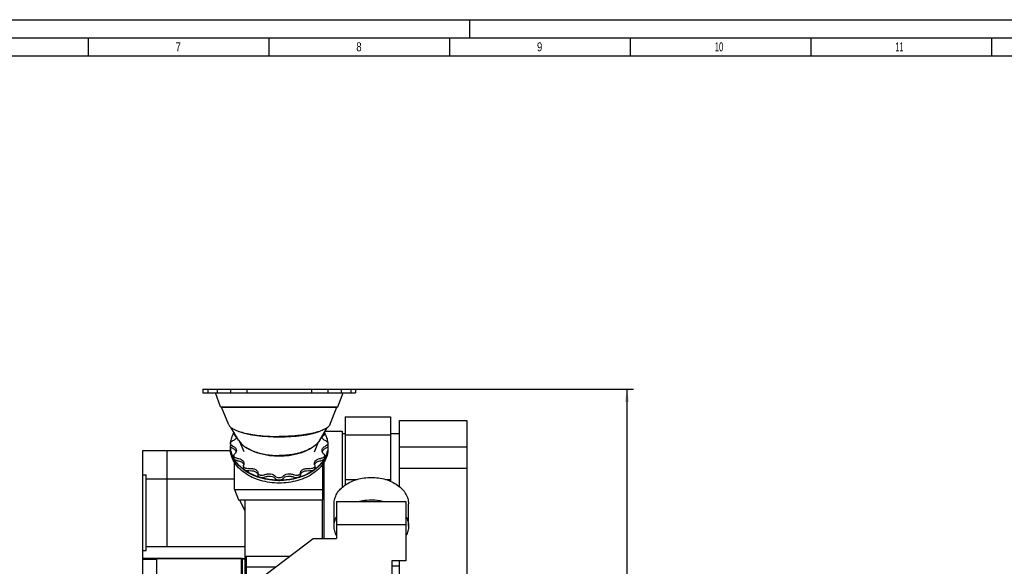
# Model space of a CAD drawing. Header units: millimetres. Extents: x 0 to 1189, y 0 to 841.
# Tile 30 of 85: x 275 to 548, y 690 to 841. Entities that reach past the tile are written whole.
import ezdxf
from ezdxf.enums import TextEntityAlignment as Align

# ---------------------------------------------------------------- set-up
doc = ezdxf.new("R2010")
doc.units = ezdxf.units.MM
doc.header["$LTSCALE"] = 65.395
doc.layers.get('0').update_dxf_attribs({"linetype": 'CONTINUOUS'})
for name, color, linetype in [('1007_720800_18_SIMPLE1_T1_X_PBL644', 7, 'CONTINUOUS'), ('1007_720800_18_SIMPLE1_T2_X_PBL643', 7, 'CONTINUOUS'), ('1007_720800_18_SIMPLE1_T3_X_PBL638', 7, 'CONTINUOUS'), ('1007_720800_18_SIMPLE1_T4_X_PBL642', 7, 'CONTINUOUS'), ('1007_720800_18_SIMPLE1_T5_X_PBL647', 7, 'CONTINUOUS'), ('1007_720800_18_SIMPLE1_T6_X_PBL641', 7, 'CONTINUOUS'), ('1007_720800_18_SIMPLE1_X_ABL637', 7, 'CONTINUOUS'), ('1907_040000_TLKS_KS_V_ABL598', 7, 'CONTINUOUS'), ('1907_042000_TLKS_KS_TL_V_ABL630', 7, 'CONTINUOUS'), ('1907_723600_05_SIMPLE1_T1_X_PBL632', 7, 'CONTINUOUS'), ('1907_723600_05_SIMPLE1_X_ABL631', 7, 'CONTINUOUS'), ('1907_724700_06_SIMPLE1_A_ABL635', 7, 'CONTINUOUS'), ('1907_724700_06_SIMPLE1_T1_A_PBL636', 7, 'CONTINUOUS'), ('1907_725700_01_SIMPLE1_T1_X_PBL646', 7, 'CONTINUOUS'), ('1907_725700_01_SIMPLE1_X_ABL645', 7, 'CONTINUOUS'), ('1907_728000_24_SIMPLE1_T1_X_PBL634', 7, 'CONTINUOUS'), ('1907_728000_24_SIMPLE1_X_ABL633', 7, 'CONTINUOUS'), ('1947_000000_TLKS_MARKETING_ABL589', 7, 'CONTINUOUS'), ('1947_030000_TLKS_V_ABL590', 7, 'CONTINUOUS'), ('1947_700000_TLKS_V_ABL625', 7, 'CONTINUOUS'), ('1947_722000_11_SIMPLE1_A_ABL626', 7, 'CONTINUOUS'), ('1947_722000_11_SIMPLE1_T1_A_PBL627', 7, 'CONTINUOUS'), ('right_11_VBL588', 7, 'CONTINUOUS')]:
    doc.layers.add(name, color=color, linetype=linetype)
doc.styles.get("Standard").update_dxf_attribs({"font": 'txt', "width": 0.6})
doc.styles.add('TEXTSTYLE_2', font='txt')
doc.dimstyles.new('DIMSTYLE_2', dxfattribs={"dimtxt": 3.5, "dimasz": 3.5, "dimexe": 1.8, "dimexo": 0, "dimgap": 0.875, "dimtad": 1, "dimdec": 0, "dimlfac": 20, "dimdsep": 46, "dimtxsty": 'Standard', "dimblk": '_FILLED', "dimblk1": '_FILLED', "dimblk2": '_FILLED', "dimcen": 0.09, "dimadec": 0, "dimazin": 0, "dimtp": 2, "dimtm": 2, "dimtfac": 1, "dimtdec": 0, "dimtofl": 0, "dimtmove": 0, "dimatfit": 3, "dimldrblk": '_FILLED', "dimfxl": 1, "dimtolj": 1, "dimarcsym": 0})

# ---------------------------------------------------------------- blocks, each defined once
blk = doc.blocks.new('_FILLED')
at = {"color": 0, "linetype": 'ByBlock'}
blk.add_solid([(0, 0), (-1, 0.167), (-1, -0.167)], dxfattribs=at)
blk = doc.blocks.new('*D31')
at = {"color": 2, "linetype": 'Continuous'}
for p, q in [((368.4, 738.76), (445.3, 738.76)), ((443.5, 738.76), (443.5, 634.58)), ((443.5, 530.4), (443.5, 634.58)), ((392, 530.4), (445.3, 530.4))]:
    blk.add_line(p, q, dxfattribs=at)
at = {"color": 2, "linetype": 'Continuous', "xscale": 3.5, "yscale": 3.5, "zscale": 3.5}
for p, rotation in [((443.5, 738.76), 90), ((443.5, 530.4), 270)]:
    blk.add_blockref('_FILLED', p, dxfattribs=dict(at, rotation=rotation))
at = {"color": 2, "linetype": 'Continuous', "width": 0.636905}
blk.add_text('4167', height=3.5, rotation=90, dxfattribs=at).set_placement((442.62, 634.58), align=Align.CENTER)
blk = doc.blocks.new('1947_722000_11_SIMPLE1_T1_A_PBL627', base_point=(324.27, 701.13))
at = {"layer": '1947_722000_11_SIMPLE1_T1_A_PBL627', "color": 7, "linetype": 'Continuous'}
for p, q in [((309.5, 680.59), (309.5, 721.87)), ((309.5, 721.87), (333.8, 721.87)), ((316.2, 721.87), (316.2, 695.24)), ((309.61, 715.06), (310.38, 715.06)), ((310.43, 694.25), (310.43, 715.01)), ((310.43, 714.02), (316.2, 714.02)), ((316.2, 713.98), (334.87, 713.98)), ((310.43, 695.24), (316.2, 695.24)), ((316.2, 695.27), (337.87, 695.27)), ((309.61, 694.2), (310.38, 694.2)), ((309.5, 691.95), (337.87, 691.95)), ((337.02, 691.94), (309.5, 691.94)), ((313.4, 691.69), (309.5, 691.69)), ((313.4, 685.74), (313.4, 691.69)), ((336.87, 685.75), (336.87, 691.69)), ((337.02, 691.69), (336.87, 691.69)), ((337.02, 691.94), (337.02, 685.94)), ((337.02, 691.88), (337.87, 691.88)), ((337.02, 687.22), (337.87, 687.22)), ((337.02, 687.19), (337.87, 687.19)), ((309.5, 685.94), (337.02, 685.94)), ((313.4, 686.24), (336.87, 686.24)), ((313.4, 685.74), (319, 685.74)), ((337.02, 686.39), (338.12, 686.39)), ((339.05, 685.9), (339.05, 685.75)), ((326.05, 681.8), (309.5, 681.8)), ((323.25, 680.59), (309.5, 680.59)), ((319.48, 680.4), (319.32, 680.59))]:
    blk.add_line(p, q, dxfattribs=at)
for centre, radius, start, end in [((309.61, 694.08), 0.112, 89.9999, 180.0001), ((310.38, 694.25), 0.05, 269.9999, 0.0001)]:
    blk.add_arc(centre, radius, start, end, dxfattribs=at)
for centre, major_axis, start_param, end_param in [((309.61, 715.17), (0, 0.113), 1.570796, 3.141593), ((310.38, 715.01), (0, 0.05), -1.570796, 0)]:
    blk.add_ellipse(centre, major_axis=major_axis, ratio=0.99993, start_param=start_param, end_param=end_param, dxfattribs=at)
blk = doc.blocks.new('1947_722000_11_SIMPLE1_A_ABL626', base_point=(324.27, 701.13))
at = {"layer": '1947_722000_11_SIMPLE1_T1_A_PBL627'}
blk.add_blockref('1947_722000_11_SIMPLE1_T1_A_PBL627', (324.27, 701.13), dxfattribs=at)
blk = doc.blocks.new('1947_700000_TLKS_V_ABL625', base_point=(324.27, 701.13))
at = {"layer": '1947_722000_11_SIMPLE1_A_ABL626'}
blk.add_blockref('1947_722000_11_SIMPLE1_A_ABL626', (324.27, 701.13), dxfattribs=at)
blk = doc.blocks.new('1947_030000_TLKS_V_ABL590', base_point=(358, 608.34))
at = {"layer": '1947_700000_TLKS_V_ABL625'}
blk.add_blockref('1947_700000_TLKS_V_ABL625', (324.27, 701.13), dxfattribs=at)
blk = doc.blocks.new('1907_723600_05_SIMPLE1_T1_X_PBL632', base_point=(349.95, 658.5))
at = {"layer": '1907_723600_05_SIMPLE1_T1_X_PBL632', "color": 7, "linetype": 'Continuous'}
for p, q in [((319, 685.75), (319, 684.5)), ((319, 685.75), (338.72, 685.75)), ((319, 684.5), (326.1, 684.5)), ((326.05, 681.75), (326.05, 684.5)), ((326.1, 681.15), (326.1, 684.5)), ((325.22, 681.75), (325.22, 680.75)), ((325.22, 681.75), (326.06, 681.75)), ((325.45, 679.4), (325.45, 681.75)), ((325.45, 681.71), (326.07, 681.71)), ((326.06, 681.75), (326.07, 681.71)), ((326.07, 681.71), (326.1, 681.21)), ((317.25, 680.4), (317.25, 678.45)), ((322, 680.4), (317.25, 680.4)), ((317.25, 678.45), (319.35, 678.37)), ((323.25, 680.5), (323.25, 680.75)), ((325.45, 680.75), (323.25, 680.75)), ((381.1, 665.65), (382.65, 665.65)), ((382.65, 664.05), (382.65, 665.65)), ((382.65, 660.65), (382.65, 662.25)), ((381.1, 660.65), (382.65, 660.65)), ((325.22, 636.6), (325.22, 635.75)), ((325.22, 635.75), (342.12, 635.75)), ((325.45, 636.6), (325.45, 635.75)), ((327, 631.88), (327, 635.75)), ((329.75, 631.88), (329.75, 635.75)), ((342.12, 633.85), (342.12, 636.6)), ((343.38, 633.85), (343.38, 636.6)), ((343.38, 635.75), (374.25, 635.75)), ((374.25, 636.6), (374.25, 635.75)), ((329.75, 634.75), (327, 634.75)), ((329.75, 634.15), (327, 634.15)), ((345.67, 633.94), (340.41, 631.48)), ((343.38, 633.85), (342.12, 633.85)), ((329.75, 631.88), (327, 631.88)), ((339.35, 631.25), (331.75, 631.25))]:
    blk.add_line(p, q, dxfattribs=at)
for centre, radius, start, end in [((381.45, 663.15), 1.5, 256.4898, 103.5102), ((358.35, 606.75), 30, 104.8351, 115), ((339.35, 633.75), 2.5, 270, 295)]:
    blk.add_arc(centre, radius, start, end, dxfattribs=at)
for centre, ratio, start_param, end_param in [((326.09, 677.48), 0.005393, -0.201358, -0.087266), ((326.75, 677.48), 0.333334, -1.031637, -0.442195)]:
    blk.add_ellipse(centre, major_axis=(0, 3.75), ratio=ratio, start_param=start_param, end_param=end_param, dxfattribs=at)
for points, knots in [([(326.1, 681.15), (326.23, 681.15), (326.48, 681.14), (326.88, 681.1), (327.19, 681), (327.28, 680.87)], [0, 0, 0, 0, 0.316045, 0.600694, 1, 1, 1, 1]), ([(331.75, 631.25), (331.6, 631.25), (331.3, 631.28), (330.88, 631.43), (330.49, 631.67), (330.17, 631.99), (329.93, 632.38), (329.78, 632.8), (329.75, 633.1), (329.75, 633.25)], [0, 0, 0, 0, 0.1425, 0.285306, 0.428485, 0.571627, 0.71482, 0.857517, 1, 1, 1, 1])]:
    blk.add_open_spline(points, degree=3, knots=knots, dxfattribs=at)
blk = doc.blocks.new('1907_723600_05_SIMPLE1_X_ABL631', base_point=(349.95, 658.5))
at = {"layer": '1907_723600_05_SIMPLE1_T1_X_PBL632'}
blk.add_blockref('1907_723600_05_SIMPLE1_T1_X_PBL632', (349.95, 658.5), dxfattribs=at)
blk = doc.blocks.new('1907_728000_24_SIMPLE1_T1_X_PBL634', base_point=(349.43, 661.07))
at = {"layer": '1907_728000_24_SIMPLE1_T1_X_PBL634', "color": 7, "linetype": 'Continuous'}
for p, q in [((322, 679.4), (322, 680.5)), ((323.25, 680.5), (322, 680.5)), ((323.25, 679.4), (323.25, 680.5)), ((317.75, 674.5), (317.75, 675.75)), ((319.01, 675.75), (317.75, 675.75)), ((319.35, 675.85), (318.15, 675.49)), ((317.75, 670.28), (317.75, 674.15)), ((318.15, 674.15), (317.75, 674.15)), ((318.15, 673.52), (318.15, 675.49)), ((379.65, 674.63), (381.1, 673.27)), ((381.1, 673.27), (381.1, 656.75)), ((317.75, 662.35), (317.75, 666.22)), ((318.15, 662.35), (317.75, 662.35)), ((318.15, 654.52), (318.15, 662.98)), ((317.75, 651.31), (317.75, 655.15)), ((318.15, 655.15), (317.75, 655.15)), ((381.1, 650), (381.1, 644.23)), ((317.75, 643.35), (317.75, 647.19)), ((318.15, 643.35), (317.75, 643.35)), ((318.15, 642.01), (318.15, 643.98)), ((379.65, 642.87), (381.1, 644.23)), ((317.75, 641.75), (317.75, 643)), ((319.01, 641.75), (317.75, 641.75)), ((319.35, 641.65), (318.15, 642.01))]:
    blk.add_line(p, q, dxfattribs=at)
for centre, start_param, end_param in [((311.99, 671.15), 0.74704, 0.909768), ((311.99, 665.35), -0.909778, -0.747055), ((311.99, 652.15), 0.74708, 0.909802), ((311.99, 646.35), -0.909811, -0.747095)]:
    blk.add_ellipse(centre, major_axis=(10.04, 0), ratio=0.298767, start_param=start_param, end_param=end_param, dxfattribs=at)
blk = doc.blocks.new('1907_728000_24_SIMPLE1_X_ABL633', base_point=(349.43, 661.07))
at = {"layer": '1907_728000_24_SIMPLE1_T1_X_PBL634'}
blk.add_blockref('1907_728000_24_SIMPLE1_T1_X_PBL634', (349.43, 661.07), dxfattribs=at)
blk = doc.blocks.new('1907_724700_06_SIMPLE1_T1_A_PBL636', base_point=(351.2, 675.49))
at = {"layer": '1907_724700_06_SIMPLE1_T1_A_PBL636', "color": 7, "linetype": 'Continuous'}
for p, q in [((362.45, 700.91), (362.45, 707.09)), ((363.15, 707.69), (363.15, 697.45)), ((363.15, 707.69), (382.35, 707.69)), ((382.35, 707.69), (382.35, 691.3)), ((383.05, 700.91), (383.05, 707.09)), ((382.35, 701.26), (363.15, 701.26)), ((332.72, 679.4), (356.67, 697.45)), ((356.67, 697.45), (363.15, 697.45)), ((378.48, 691.3), (378.48, 682.4)), ((382.35, 691.3), (378.48, 691.3)), ((338.72, 683.92), (338.72, 685.75)), ((338.72, 685.75), (341.15, 685.75)), ((377.05, 679.4), (377.05, 682.4)), ((378.48, 682.4), (377.05, 682.4)), ((319.35, 679.3), (319.35, 636.6)), ((379.65, 679.3), (319.35, 679.3)), ((320.93, 679.3), (320.93, 679.4)), ((320.93, 679.4), (378.32, 679.4)), ((378.32, 679.3), (378.32, 679.4)), ((379.65, 679.3), (379.65, 636.6)), ((379.94, 657.5), (379.94, 658.75)), ((382.44, 656.75), (380.69, 656.75)), ((382.44, 650), (382.44, 656.75)), ((379.65, 650), (382.44, 650)), ((379.65, 646.88), (319.35, 646.88)), ((379.65, 636.6), (319.35, 636.6))]:
    blk.add_line(p, q, dxfattribs=at)
for centre, start, end in [((379.19, 658.75), 0, 52.1691), ((380.69, 657.5), 180, 270)]:
    blk.add_arc(centre, 0.75, start, end, dxfattribs=at)
for points, knots in [([(362.45, 707.09), (362.45, 707.57), (362.59, 708.55), (363.2, 709.94), (364.17, 711.21), (365.95, 712.72), (368.85, 714.03), (372.75, 714.56), (376.65, 714.03), (379.55, 712.72), (381.33, 711.21), (382.3, 709.94), (382.91, 708.55), (383.05, 707.57), (383.05, 707.09)], [0, 0, 0, 0, 0.051728, 0.105334, 0.162249, 0.223216, 0.356476, 0.5, 0.643524, 0.776784, 0.837751, 0.894666, 0.948272, 1, 1, 1, 1]), ([(369.01, 707.69), (369.61, 707.86), (372.08, 708.35), (374.67, 708.19), (376.49, 707.69)], [0, 0, 0, 0, 0.248954, 1, 1, 1, 1]), ([(362.45, 700.91), (362.45, 701.36), (362.57, 702.28), (362.93, 703.14), (363.15, 703.55)], [0, 0, 0, 0, 0.491985, 1, 1, 1, 1]), ([(382.35, 703.55), (382.57, 703.14), (382.93, 702.28), (383.05, 701.36), (383.05, 700.91)], [0, 0, 0, 0, 0.508015, 1, 1, 1, 1]), ([(363.15, 698.27), (362.93, 698.68), (362.57, 699.53), (362.45, 700.45), (362.45, 700.91)], [0, 0, 0, 0, 0.508015, 1, 1, 1, 1]), ([(383.05, 700.91), (383.05, 700.45), (382.93, 699.53), (382.57, 698.68), (382.35, 698.27)], [0, 0, 0, 0, 0.491985, 1, 1, 1, 1])]:
    blk.add_open_spline(points, degree=3, knots=knots, dxfattribs=at)
blk = doc.blocks.new('1907_724700_06_SIMPLE1_A_ABL635', base_point=(351.2, 675.49))
at = {"layer": '1907_724700_06_SIMPLE1_T1_A_PBL636'}
blk.add_blockref('1907_724700_06_SIMPLE1_T1_A_PBL636', (351.2, 675.49), dxfattribs=at)
blk = doc.blocks.new('1907_725700_01_SIMPLE1_T1_X_PBL646', base_point=(366.5, 708.51))
at = {"layer": '1907_725700_01_SIMPLE1_T1_X_PBL646', "color": 7, "linetype": 'Continuous'}
for p, q in [((365.51, 731.12), (365.51, 712.27)), ((365.51, 731.12), (378.07, 731.12)), ((378.07, 731.12), (378.07, 713.33)), ((380.52, 711.86), (380.52, 730.17)), ((380.52, 730.17), (399.22, 730.17)), ((399.22, 730.17), (399.22, 686.27)), ((359.97, 727.17), (364.67, 727.17)), ((364.67, 727.17), (364.67, 711.61)), ((364.67, 726.51), (365.51, 726.51)), ((365.51, 726.13), (378.07, 726.13)), ((378.07, 726.51), (380.52, 726.51)), ((333.77, 723.08), (333.77, 722.36)), ((360.77, 723.08), (360.77, 722.36)), ((380.52, 722.86), (399.22, 722.86)), ((334.87, 711.05), (334.87, 718.59)), ((359.37, 708.23), (359.37, 718.14)), ((359.62, 718.51), (359.62, 697.45)), ((380.52, 716.91), (399.22, 716.91)), ((365.51, 713.82), (368.81, 713.82)), ((376.69, 713.82), (378.07, 713.82)), ((334.87, 711.05), (336.02, 708.23)), ((334.87, 711.05), (359.37, 711.05)), ((336.02, 708.23), (359.37, 708.23)), ((337.87, 705.14), (336.31, 708.23)), ((337.87, 686.92), (337.87, 708.23)), ((359.12, 708.23), (359.12, 697.45)), ((338.12, 692.64), (338.12, 685.9)), ((338.12, 692.64), (350.29, 692.64)), ((338.12, 689.61), (346.27, 689.61)), ((378.48, 689.94), (380.52, 689.94)), ((380.52, 686.27), (380.52, 691.3)), ((337.87, 686.92), (338.12, 686.92)), ((338.12, 685.9), (341.34, 685.9)), ((380.52, 686.27), (399.22, 686.27))]:
    blk.add_line(p, q, dxfattribs=at)
blk.add_arc((347.27, 732.62), 19.09, 269.3602, 270.6398, dxfattribs=at)
for points, knots in [([(337.97, 716.16), (337.34, 716.58), (336.17, 717.53), (334.82, 719.23), (333.97, 721.1), (333.77, 722.43), (333.77, 723.08)], [0, 0, 0, 0, 0.274105, 0.529401, 0.76915, 1, 1, 1, 1]), ([(360.77, 722.36), (360.77, 721.73), (360.59, 720.45), (359.8, 718.63), (358.52, 716.97), (356.19, 714.99), (352.38, 713.27), (347.27, 712.58), (342.17, 713.27), (338.36, 714.99), (336.03, 716.97), (334.75, 718.63), (333.96, 720.45), (333.77, 721.73), (333.77, 722.36)], [0, 0, 0, 0, 0.051728, 0.105334, 0.162249, 0.223216, 0.356476, 0.5, 0.643524, 0.776784, 0.837751, 0.894666, 0.948272, 1, 1, 1, 1]), ([(360.77, 723.08), (360.77, 722.43), (360.58, 721.1), (359.73, 719.23), (358.38, 717.53), (357.21, 716.58), (356.58, 716.16)], [0, 0, 0, 0, 0.23085, 0.470599, 0.725895, 1, 1, 1, 1]), ([(347.06, 713.53), (346.23, 713.54), (343.06, 713.78), (339.92, 714.85), (337.97, 716.16)], [0, 0, 0, 0, 0.262425, 1, 1, 1, 1]), ([(356.58, 716.16), (355.95, 715.74), (353.16, 714.2), (349.91, 713.56), (347.49, 713.53)], [0, 0, 0, 0, 0.236554, 1, 1, 1, 1])]:
    blk.add_open_spline(points, degree=3, knots=knots, dxfattribs=at)
blk = doc.blocks.new('1907_725700_01_SIMPLE1_X_ABL645', base_point=(366.49875, 708.51245))
at = {"layer": '1907_725700_01_SIMPLE1_T1_X_PBL646'}
blk.add_blockref('1907_725700_01_SIMPLE1_T1_X_PBL646', (366.49875, 708.51245), dxfattribs=at)
blk = doc.blocks.new('1907_042000_TLKS_KS_TL_V_ABL630', base_point=(359.29, 683.86))
at = {"layer": '1907_723600_05_SIMPLE1_X_ABL631'}
blk.add_blockref('1907_723600_05_SIMPLE1_X_ABL631', (349.95, 658.5), dxfattribs=at)
at = {"layer": '1907_724700_06_SIMPLE1_A_ABL635'}
blk.add_blockref('1907_724700_06_SIMPLE1_A_ABL635', (351.2, 675.49), dxfattribs=at)
at = {"layer": '1907_725700_01_SIMPLE1_X_ABL645'}
blk.add_blockref('1907_725700_01_SIMPLE1_X_ABL645', (366.5, 708.51), dxfattribs=at)
at = {"layer": '1907_728000_24_SIMPLE1_X_ABL633'}
blk.add_blockref('1907_728000_24_SIMPLE1_X_ABL633', (349.43, 661.07), dxfattribs=at)
blk = doc.blocks.new('1907_040000_TLKS_KS_V_ABL598', base_point=(354.62, 651.81))
at = {"layer": '1907_042000_TLKS_KS_TL_V_ABL630'}
blk.add_blockref('1907_042000_TLKS_KS_TL_V_ABL630', (359.29, 683.86), dxfattribs=at)
blk = doc.blocks.new('1947_000000_TLKS_MARKETING_ABL589', base_point=(358, 630.76))
at = {"layer": '1907_040000_TLKS_KS_V_ABL598'}
blk.add_blockref('1907_040000_TLKS_KS_V_ABL598', (354.62, 651.81), dxfattribs=at)
at = {"layer": '1947_030000_TLKS_V_ABL590'}
blk.add_blockref('1947_030000_TLKS_V_ABL590', (358, 608.34), dxfattribs=at)
blk = doc.blocks.new('1007_720800_18_SIMPLE1_T3_X_PBL638', base_point=(347.27, 724.31))
at = {"layer": '1007_720800_18_SIMPLE1_T3_X_PBL638', "color": 7, "linetype": 'Continuous'}
for p, q in [((336.05, 724.67), (334.01, 728.14)), ((358.5, 724.67), (360.54, 728.14))]:
    blk.add_line(p, q, dxfattribs=at)
blk.add_ellipse((347.27, 729.31), major_axis=(13.78, 0), ratio=0.270267, start_param=3.783512, end_param=5.641266, dxfattribs=at)
for points in [[(336.05, 724.67), (336.44, 724), (337.38, 723.11), (338.88, 722.21), (340.83, 721.36), (343.66, 720.65), (346.04, 720.47), (347.27, 720.47)], [(358.5, 724.67), (358.11, 724), (357.17, 723.11), (355.67, 722.21), (353.72, 721.36), (350.89, 720.65), (348.51, 720.47), (347.27, 720.47)]]:
    blk.add_open_spline(points, degree=3, knots=[0, 0, 0, 0, 0.188344, 0.300773, 0.424819, 0.701173, 1, 1, 1, 1], dxfattribs=at)
blk = doc.blocks.new('1007_720800_18_SIMPLE1_T6_X_PBL641', base_point=(347.27, 738.26))
at = {"layer": '1007_720800_18_SIMPLE1_T6_X_PBL641', "color": 7, "linetype": 'Continuous'}
for p, q in [((326.15, 738.76), (326.15, 737.76)), ((326.15, 738.76), (368.4, 738.76)), ((327.5, 738.76), (327.5, 737.76)), ((330.11, 738.76), (330.11, 737.76)), ((333.8, 738.76), (333.8, 737.76)), ((338.32, 738.76), (338.32, 737.76)), ((356.23, 738.76), (356.23, 737.76)), ((360.75, 738.76), (360.75, 737.76)), ((364.44, 738.76), (364.44, 737.76)), ((367.05, 738.76), (367.05, 737.76)), ((368.4, 738.76), (368.4, 737.76)), ((326.15, 737.76), (368.4, 737.76))]:
    blk.add_line(p, q, dxfattribs=at)
blk = doc.blocks.new('1007_720800_18_SIMPLE1_T4_X_PBL642', base_point=(347.28, 729.77))
at = {"layer": '1007_720800_18_SIMPLE1_T4_X_PBL642', "color": 7, "linetype": 'Continuous'}
for p, q in [((333.3, 728.96), (331.35, 733.85)), ((331.35, 733.85), (363.2, 733.85)), ((361.25, 728.96), (363.2, 733.85))]:
    blk.add_line(p, q, dxfattribs=at)
for points in [[(333.3, 728.96), (333.4, 728.71), (333.71, 728.35), (334.24, 727.97), (335, 727.54), (336.22, 727.06), (337.95, 726.59), (340, 726.2), (342.28, 725.92), (344.74, 725.74), (346.42, 725.7), (347.27, 725.7)], [(361.25, 728.96), (361.15, 728.71), (360.84, 728.35), (360.31, 727.97), (359.55, 727.54), (358.33, 727.06), (356.6, 726.59), (354.55, 726.2), (352.27, 725.92), (349.81, 725.74), (348.13, 725.7), (347.27, 725.7)]]:
    blk.add_open_spline(points, degree=3, knots=[0, 0, 0, 0, 0.055801, 0.091478, 0.132971, 0.233628, 0.356719, 0.499279, 0.657264, 0.82591, 1, 1, 1, 1], dxfattribs=at)
blk = doc.blocks.new('1007_720800_18_SIMPLE1_T2_X_PBL643', base_point=(347.27, 722.83))
at = {"layer": '1007_720800_18_SIMPLE1_T2_X_PBL643', "color": 7, "linetype": 'Continuous'}
for p, q in [((337.55, 721.44), (336.38, 724.22)), ((357, 721.44), (358.17, 724.22))]:
    blk.add_line(p, q, dxfattribs=at)
blk.add_ellipse((347.27, 726.3), major_axis=(11.5, 0), ratio=0.519173, start_param=3.786135, end_param=5.638642, dxfattribs=at)
blk = doc.blocks.new('1007_720800_18_SIMPLE1_T1_X_PBL644', base_point=(347.28, 720.23))
at = {"layer": '1007_720800_18_SIMPLE1_T1_X_PBL644', "color": 7, "linetype": 'Continuous'}
for p, q in [((334.72, 726.94), (334.72, 726.49)), ((335.42, 725.73), (335.42, 725.73)), ((359.13, 725.73), (359.13, 725.73)), ((359.83, 726.94), (359.83, 726.49)), ((333.77, 723.78), (333.77, 723.15)), ((360.77, 723.78), (360.77, 723.15)), ((334.72, 720.43), (334.72, 719.8)), ((359.83, 720.43), (359.83, 719.8)), ((337.4, 717.59), (337.4, 716.96)), ((357.15, 717.59), (357.15, 716.96))]:
    blk.add_line(p, q, dxfattribs=at)
for centre, radius, start, end in [((334.34, 723.15), 0.565, 180.0106, 187.11), ((340.52, 723.15), 6.75, 180, 180.5977), ((354.03, 723.15), 6.75, 359.4023, 360), ((360.21, 723.15), 0.565, 352.89, 359.9894)]:
    blk.add_arc(centre, radius, start, end, dxfattribs=at)
for points, knots in [([(333.83, 724.04), (333.89, 724.48), (334.1, 725.38), (334.48, 726.23), (334.71, 726.63)], [0, 0, 0, 0, 0.492558, 1, 1, 1, 1]), ([(335.42, 725.73), (335.42, 725.6), (335.37, 725.34), (335.15, 724.98), (334.8, 724.68), (334.52, 724.54), (334.37, 724.48)], [0, 0, 0, 0, 0.221775, 0.457996, 0.717133, 1, 1, 1, 1]), ([(334.97, 725.99), (334.9, 726.06), (334.77, 726.21), (334.72, 726.4), (334.72, 726.49)], [0, 0, 0, 0, 0.523529, 1, 1, 1, 1]), ([(334.97, 725.99), (335.02, 725.95), (335.19, 725.79), (335.32, 725.58), (335.37, 725.42)], [0, 0, 0, 0, 0.265725, 1, 1, 1, 1]), ([(360.18, 724.48), (360.03, 724.54), (359.75, 724.68), (359.4, 724.98), (359.18, 725.34), (359.13, 725.6), (359.13, 725.73)], [0, 0, 0, 0, 0.282867, 0.542004, 0.778225, 1, 1, 1, 1]), ([(359.18, 725.42), (359.2, 725.47), (359.29, 725.69), (359.44, 725.87), (359.58, 725.99)], [0, 0, 0, 0, 0.237864, 1, 1, 1, 1]), ([(359.83, 726.49), (359.83, 726.4), (359.78, 726.21), (359.65, 726.06), (359.58, 725.99)], [0, 0, 0, 0, 0.476471, 1, 1, 1, 1]), ([(359.84, 726.63), (360.07, 726.23), (360.45, 725.38), (360.66, 724.48), (360.72, 724.04)], [0, 0, 0, 0, 0.507442, 1, 1, 1, 1]), ([(333.77, 723.78), (333.77, 723.85), (333.8, 724), (333.98, 724.28), (334.21, 724.42), (334.37, 724.48)], [0, 0, 0, 0, 0.222723, 0.459953, 1, 1, 1, 1]), ([(334.37, 723.08), (334.21, 723.14), (333.98, 723.28), (333.8, 723.56), (333.77, 723.71), (333.77, 723.78)], [0, 0, 0, 0, 0.540047, 0.777277, 1, 1, 1, 1]), ([(347.27, 713.53), (345.54, 713.53), (342.17, 713.98), (338.36, 715.7), (336.03, 717.68), (334.75, 719.35), (333.96, 721.17), (333.77, 722.45), (333.77, 723.08)], [0, 0, 0, 0, 0.287049, 0.553568, 0.675502, 0.789331, 0.896544, 1, 1, 1, 1]), ([(334.37, 722.44), (334.22, 722.5), (333.95, 722.66), (333.8, 722.94), (333.78, 723.08)], [0, 0, 0, 0, 0.541475, 1, 1, 1, 1]), ([(334.8, 719.49), (334.48, 720.04), (333.97, 721.2), (333.78, 722.46), (333.78, 723.08)], [0, 0, 0, 0, 0.508897, 1, 1, 1, 1]), ([(334.37, 723.08), (334.52, 723.02), (334.8, 722.88), (335.15, 722.59), (335.37, 722.23), (335.42, 721.96), (335.42, 721.83)], [0, 0, 0, 0, 0.282867, 0.542004, 0.778225, 1, 1, 1, 1]), ([(334.37, 722.44), (334.6, 722.36), (335.02, 722.12), (335.31, 721.72), (335.37, 721.51)], [0, 0, 0, 0, 0.536383, 1, 1, 1, 1]), ([(360.77, 723.08), (360.77, 722.45), (360.59, 721.17), (359.8, 719.35), (358.52, 717.68), (356.19, 715.7), (352.38, 713.98), (349.01, 713.53), (347.27, 713.53)], [0, 0, 0, 0, 0.103456, 0.210669, 0.324498, 0.446432, 0.712951, 1, 1, 1, 1]), ([(359.13, 721.83), (359.13, 721.96), (359.18, 722.23), (359.4, 722.59), (359.75, 722.88), (360.03, 723.02), (360.18, 723.08)], [0, 0, 0, 0, 0.221775, 0.457996, 0.717133, 1, 1, 1, 1]), ([(359.18, 721.51), (359.24, 721.72), (359.53, 722.12), (359.95, 722.36), (360.18, 722.44)], [0, 0, 0, 0, 0.463617, 1, 1, 1, 1]), ([(360.77, 723.08), (360.77, 722.46), (360.58, 721.2), (360.07, 720.04), (359.75, 719.49)], [0, 0, 0, 0, 0.491103, 1, 1, 1, 1]), ([(360.18, 724.48), (360.34, 724.42), (360.57, 724.28), (360.75, 724), (360.77, 723.85), (360.77, 723.78)], [0, 0, 0, 0, 0.540047, 0.777277, 1, 1, 1, 1]), ([(360.77, 723.78), (360.77, 723.71), (360.75, 723.56), (360.57, 723.28), (360.34, 723.14), (360.18, 723.08)], [0, 0, 0, 0, 0.222723, 0.459953, 1, 1, 1, 1]), ([(360.77, 723.08), (360.75, 722.94), (360.6, 722.66), (360.33, 722.5), (360.18, 722.44)], [0, 0, 0, 0, 0.458525, 1, 1, 1, 1]), ([(334.72, 720.43), (334.72, 720.53), (334.77, 720.72), (334.9, 720.87), (334.97, 720.94)], [0, 0, 0, 0, 0.476471, 1, 1, 1, 1]), ([(335.73, 719.64), (335.6, 719.65), (335.34, 719.7), (335.01, 719.87), (334.78, 720.12), (334.72, 720.33), (334.72, 720.43)], [0, 0, 0, 0, 0.288232, 0.5539, 0.788649, 1, 1, 1, 1]), ([(334.8, 719.49), (334.79, 719.52), (334.74, 719.61), (334.72, 719.72), (334.72, 719.8)], [0, 0, 0, 0, 0.258786, 1, 1, 1, 1]), ([(335.73, 719.01), (335.54, 719.02), (335.18, 719.11), (334.89, 719.35), (334.8, 719.49)], [0, 0, 0, 0, 0.538067, 1, 1, 1, 1]), ([(337.73, 716.4), (337.13, 716.82), (336.03, 717.75), (335.15, 718.9), (334.8, 719.49)], [0, 0, 0, 0, 0.517188, 1, 1, 1, 1]), ([(335.42, 721.83), (335.42, 721.67), (335.34, 721.32), (335.11, 721.06), (334.97, 720.94)], [0, 0, 0, 0, 0.476472, 1, 1, 1, 1]), ([(335.73, 719.64), (335.97, 719.63), (336.43, 719.53), (337.02, 719.23), (337.43, 718.78), (337.53, 718.41), (337.53, 718.23)], [0, 0, 0, 0, 0.288232, 0.5539, 0.788649, 1, 1, 1, 1]), ([(359.75, 719.49), (359.4, 718.9), (358.52, 717.75), (357.42, 716.82), (356.82, 716.4)], [0, 0, 0, 0, 0.482812, 1, 1, 1, 1]), ([(357.02, 718.23), (357.02, 718.41), (357.12, 718.78), (357.53, 719.23), (358.12, 719.53), (358.58, 719.63), (358.82, 719.64)], [0, 0, 0, 0, 0.211351, 0.4461, 0.711768, 1, 1, 1, 1]), ([(359.83, 720.43), (359.83, 720.33), (359.77, 720.12), (359.54, 719.87), (359.21, 719.7), (358.95, 719.65), (358.82, 719.64)], [0, 0, 0, 0, 0.211351, 0.4461, 0.711768, 1, 1, 1, 1]), ([(359.75, 719.49), (359.66, 719.35), (359.37, 719.11), (359.01, 719.02), (358.82, 719.01)], [0, 0, 0, 0, 0.461933, 1, 1, 1, 1]), ([(359.58, 720.94), (359.44, 721.06), (359.21, 721.32), (359.13, 721.67), (359.13, 721.83)], [0, 0, 0, 0, 0.523528, 1, 1, 1, 1]), ([(359.58, 720.94), (359.65, 720.87), (359.78, 720.72), (359.83, 720.53), (359.83, 720.43)], [0, 0, 0, 0, 0.523529, 1, 1, 1, 1]), ([(359.83, 719.8), (359.83, 719.77), (359.83, 719.66), (359.79, 719.56), (359.75, 719.49)], [0, 0, 0, 0, 0.245478, 1, 1, 1, 1]), ([(335.73, 719.01), (335.93, 718.99), (336.33, 718.92), (336.85, 718.69), (337.26, 718.36), (337.43, 718.07), (337.48, 717.92)], [0, 0, 0, 0, 0.280796, 0.544903, 0.784509, 1, 1, 1, 1]), ([(337.4, 717.59), (337.4, 717.65), (337.41, 717.73), (337.44, 717.81), (337.45, 717.83)], [0, 0, 0, 0, 0.744888, 1, 1, 1, 1]), ([(338.85, 716.83), (338.68, 716.8), (338.33, 716.78), (337.86, 716.92), (337.5, 717.19), (337.4, 717.47), (337.4, 717.59)], [0, 0, 0, 0, 0.283344, 0.555696, 0.794182, 1, 1, 1, 1]), ([(337.73, 716.4), (337.63, 716.46), (337.47, 716.63), (337.4, 716.85), (337.4, 716.96)], [0, 0, 0, 0, 0.528924, 1, 1, 1, 1]), ([(337.53, 718.23), (337.53, 718.13), (337.51, 717.99), (337.46, 717.86), (337.45, 717.83)], [0, 0, 0, 0, 0.744884, 1, 1, 1, 1]), ([(338.85, 716.83), (339.14, 716.89), (339.72, 716.92), (340.53, 716.71), (341.08, 716.33), (341.34, 715.94), (341.41, 715.72), (341.42, 715.62)], [0, 0, 0, 0, 0.279474, 0.5501, 0.79048, 0.898328, 1, 1, 1, 1]), ([(353.13, 715.62), (353.14, 715.72), (353.21, 715.94), (353.47, 716.33), (354.02, 716.71), (354.83, 716.92), (355.41, 716.89), (355.7, 716.83)], [0, 0, 0, 0, 0.101672, 0.20952, 0.4499, 0.720526, 1, 1, 1, 1]), ([(357.15, 717.59), (357.15, 717.47), (357.05, 717.19), (356.69, 716.92), (356.22, 716.78), (355.87, 716.8), (355.7, 716.83)], [0, 0, 0, 0, 0.205818, 0.444304, 0.716656, 1, 1, 1, 1]), ([(357.15, 716.96), (357.15, 716.85), (357.08, 716.63), (356.92, 716.46), (356.82, 716.4)], [0, 0, 0, 0, 0.471076, 1, 1, 1, 1]), ([(357.1, 717.83), (357.09, 717.86), (357.04, 717.99), (357.02, 718.13), (357.02, 718.23)], [0, 0, 0, 0, 0.255116, 1, 1, 1, 1]), ([(357.07, 717.92), (357.12, 718.07), (357.29, 718.36), (357.7, 718.69), (358.22, 718.92), (358.62, 718.99), (358.82, 719.01)], [0, 0, 0, 0, 0.215491, 0.455097, 0.719204, 1, 1, 1, 1]), ([(357.1, 717.83), (357.11, 717.81), (357.14, 717.73), (357.15, 717.65), (357.15, 717.59)], [0, 0, 0, 0, 0.255112, 1, 1, 1, 1]), ([(338.85, 716.2), (338.75, 716.18), (338.37, 716.13), (337.96, 716.23), (337.73, 716.4)], [0, 0, 0, 0, 0.260238, 1, 1, 1, 1]), ([(342.11, 714.33), (341.7, 714.44), (340.17, 714.96), (338.71, 715.7), (337.73, 716.4)], [0, 0, 0, 0, 0.260059, 1, 1, 1, 1]), ([(338.85, 716.2), (339.14, 716.26), (339.72, 716.29), (340.53, 716.08), (341.08, 715.7), (341.34, 715.3), (341.41, 715.09), (341.42, 714.98)], [0, 0, 0, 0, 0.279474, 0.5501, 0.79048, 0.898328, 1, 1, 1, 1]), ([(343.25, 715.08), (343.09, 714.99), (342.7, 714.87), (342.2, 714.91), (341.85, 715.06), (341.63, 715.21), (341.48, 715.4), (341.43, 715.55), (341.42, 715.62)], [0, 0, 0, 0, 0.264426, 0.539358, 0.669486, 0.789597, 0.898927, 1, 1, 1, 1]), ([(342.11, 714.33), (341.94, 714.38), (341.69, 714.5), (341.48, 714.76), (341.43, 714.91), (341.42, 714.98)], [0, 0, 0, 0, 0.54151, 0.779752, 1, 1, 1, 1]), ([(343.25, 714.45), (343.17, 714.4), (342.81, 714.25), (342.39, 714.24), (342.11, 714.33)], [0, 0, 0, 0, 0.240851, 1, 1, 1, 1]), ([(347.27, 713.6), (346.83, 713.6), (345.09, 713.66), (343.36, 713.96), (342.11, 714.33)], [0, 0, 0, 0, 0.253314, 1, 1, 1, 1]), ([(343.25, 715.08), (343.49, 715.22), (343.9, 715.36), (344.47, 715.41), (345.28, 715.37), (345.97, 715.07), (346.28, 714.66)], [0, 0, 0, 0, 0.254815, 0.38939, 0.524327, 1, 1, 1, 1]), ([(343.25, 714.45), (343.49, 714.58), (343.9, 714.72), (344.47, 714.78), (345.28, 714.73), (345.97, 714.43), (346.28, 714.02)], [0, 0, 0, 0, 0.254815, 0.38939, 0.524327, 1, 1, 1, 1]), ([(348.27, 714.66), (348.16, 714.52), (347.84, 714.3), (347.27, 714.2), (346.71, 714.3), (346.39, 714.52), (346.28, 714.66)], [0, 0, 0, 0, 0.233297, 0.5, 0.766703, 1, 1, 1, 1]), ([(347.27, 713.6), (347.08, 713.6), (346.71, 713.67), (346.39, 713.88), (346.28, 714.02)], [0, 0, 0, 0, 0.533406, 1, 1, 1, 1]), ([(352.44, 714.33), (352.03, 714.21), (350.34, 713.78), (348.59, 713.6), (347.27, 713.6)], [0, 0, 0, 0, 0.24616, 1, 1, 1, 1]), ([(348.27, 714.02), (348.16, 713.88), (347.84, 713.67), (347.47, 713.6), (347.27, 713.6)], [0, 0, 0, 0, 0.466594, 1, 1, 1, 1]), ([(348.27, 714.66), (348.58, 715.07), (349.27, 715.37), (350.08, 715.41), (350.65, 715.36), (351.06, 715.22), (351.3, 715.08)], [0, 0, 0, 0, 0.475673, 0.61061, 0.745185, 1, 1, 1, 1]), ([(348.27, 714.02), (348.58, 714.43), (349.27, 714.73), (350.08, 714.78), (350.65, 714.72), (351.06, 714.58), (351.3, 714.45)], [0, 0, 0, 0, 0.475673, 0.61061, 0.745185, 1, 1, 1, 1]), ([(353.13, 715.62), (353.12, 715.55), (353.07, 715.4), (352.92, 715.21), (352.7, 715.06), (352.35, 714.91), (351.85, 714.87), (351.46, 714.99), (351.3, 715.08)], [0, 0, 0, 0, 0.101073, 0.210403, 0.330514, 0.460642, 0.735574, 1, 1, 1, 1]), ([(352.44, 714.33), (352.35, 714.3), (351.96, 714.23), (351.55, 714.3), (351.3, 714.45)], [0, 0, 0, 0, 0.255213, 1, 1, 1, 1]), ([(356.82, 716.4), (356.5, 716.17), (355.14, 715.3), (353.62, 714.67), (352.44, 714.33)], [0, 0, 0, 0, 0.24007, 1, 1, 1, 1]), ([(353.13, 714.98), (353.12, 714.91), (353.07, 714.76), (352.86, 714.5), (352.61, 714.38), (352.44, 714.33)], [0, 0, 0, 0, 0.220248, 0.45849, 1, 1, 1, 1]), ([(353.13, 714.98), (353.14, 715.09), (353.21, 715.3), (353.47, 715.7), (354.02, 716.08), (354.83, 716.29), (355.41, 716.26), (355.7, 716.2)], [0, 0, 0, 0, 0.101672, 0.20952, 0.4499, 0.720526, 1, 1, 1, 1]), ([(356.82, 716.4), (356.75, 716.34), (356.4, 716.16), (355.99, 716.14), (355.7, 716.2)], [0, 0, 0, 0, 0.23642, 1, 1, 1, 1])]:
    blk.add_open_spline(points, degree=3, knots=knots, dxfattribs=at)
blk = doc.blocks.new('1007_720800_18_SIMPLE1_T5_X_PBL647', base_point=(347.27, 735.81))
at = {"layer": '1007_720800_18_SIMPLE1_T5_X_PBL647', "color": 7, "linetype": 'Continuous'}
for p, q in [((331.07, 733.87), (329.62, 737.76)), ((363.48, 733.87), (364.93, 737.76)), ((331.07, 733.87), (363.48, 733.87))]:
    blk.add_line(p, q, dxfattribs=at)
blk = doc.blocks.new('1007_720800_18_SIMPLE1_X_ABL637', base_point=(347.27, 726.14))
at = {"layer": '1007_720800_18_SIMPLE1_T1_X_PBL644'}
blk.add_blockref('1007_720800_18_SIMPLE1_T1_X_PBL644', (347.27, 720.23), dxfattribs=at)
at = {"layer": '1007_720800_18_SIMPLE1_T2_X_PBL643'}
blk.add_blockref('1007_720800_18_SIMPLE1_T2_X_PBL643', (347.27, 722.83), dxfattribs=at)
at = {"layer": '1007_720800_18_SIMPLE1_T3_X_PBL638'}
blk.add_blockref('1007_720800_18_SIMPLE1_T3_X_PBL638', (347.27, 724.31), dxfattribs=at)
at = {"layer": '1007_720800_18_SIMPLE1_T4_X_PBL642'}
blk.add_blockref('1007_720800_18_SIMPLE1_T4_X_PBL642', (347.27, 729.77), dxfattribs=at)
at = {"layer": '1007_720800_18_SIMPLE1_T5_X_PBL647'}
blk.add_blockref('1007_720800_18_SIMPLE1_T5_X_PBL647', (347.27, 735.81), dxfattribs=at)
at = {"layer": '1007_720800_18_SIMPLE1_T6_X_PBL641'}
blk.add_blockref('1007_720800_18_SIMPLE1_T6_X_PBL641', (347.27, 738.26), dxfattribs=at)
blk = doc.blocks.new('RIGHT_11_VBL588', base_point=(358, 634.58))
at = {"layer": '1007_720800_18_SIMPLE1_X_ABL637'}
blk.add_blockref('1007_720800_18_SIMPLE1_X_ABL637', (347.27, 726.14), dxfattribs=at)
at = {"layer": '1947_000000_TLKS_MARKETING_ABL589'}
blk.add_blockref('1947_000000_TLKS_MARKETING_ABL589', (358, 630.76), dxfattribs=at)

msp = doc.modelspace()

# ---------------------------------------------------------------- linework, layer by layer
at = {"color": 5, "linetype": 'Continuous'}
for p, q in [((0, 841), (1189, 841)), ((400, 836), (400, 841)), ((294.5, 831), (294.5, 836)), ((344.5, 831), (344.5, 836)), ((394.5, 831), (394.5, 836)), ((444.5, 831), (444.5, 836)), ((494.5, 831), (494.5, 836)), ((544.5, 831), (544.5, 836)), ((10, 831), (1179, 831))]:
    msp.add_line(p, q, dxfattribs=at)
at = {"color": 6, "linetype": 'Continuous'}
msp.add_line((5, 836), (1184, 836), dxfattribs=at)

# ---------------------------------------------------------------- block references
at = {"layer": 'right_11_VBL588'}
msp.add_blockref('RIGHT_11_VBL588', (358.00001, 634.57825), dxfattribs=at)

# ---------------------------------------------------------------- texts
at = {"color": 5, "linetype": 'Continuous', "style": 'TEXTSTYLE_2'}
for s, width, p in [('7', 0.785714, (318.606, 832.248)), ('8', 0.785714, (368.606, 832.248)), ('9', 0.785714, (418.606, 832.248)), ('10', 0.630952, (467.806, 832.248)), ('11', 0.52381, (517.806, 832.248))]:
    msp.add_text(s, height=2.50001, dxfattribs=dict(at, width=width)).set_placement(p)

# ---------------------------------------------------------------- dimensions: what is measured, and where the dimension line sits
at = {"color": 2, "linetype": 'Continuous'}
dim = msp.add_linear_dim(base=(443.5, 530.4), p1=(368.4039, 738.7565), p2=(392, 530.4), angle=270, dimstyle='DIMSTYLE_2', dxfattribs=at)
dim.commit()
dim.dimension.update_dxf_attribs({"geometry": '*D31', "text_midpoint": (443.5, 634.2449), "dimtype": 160})

doc.saveas('drawing.dxf')
